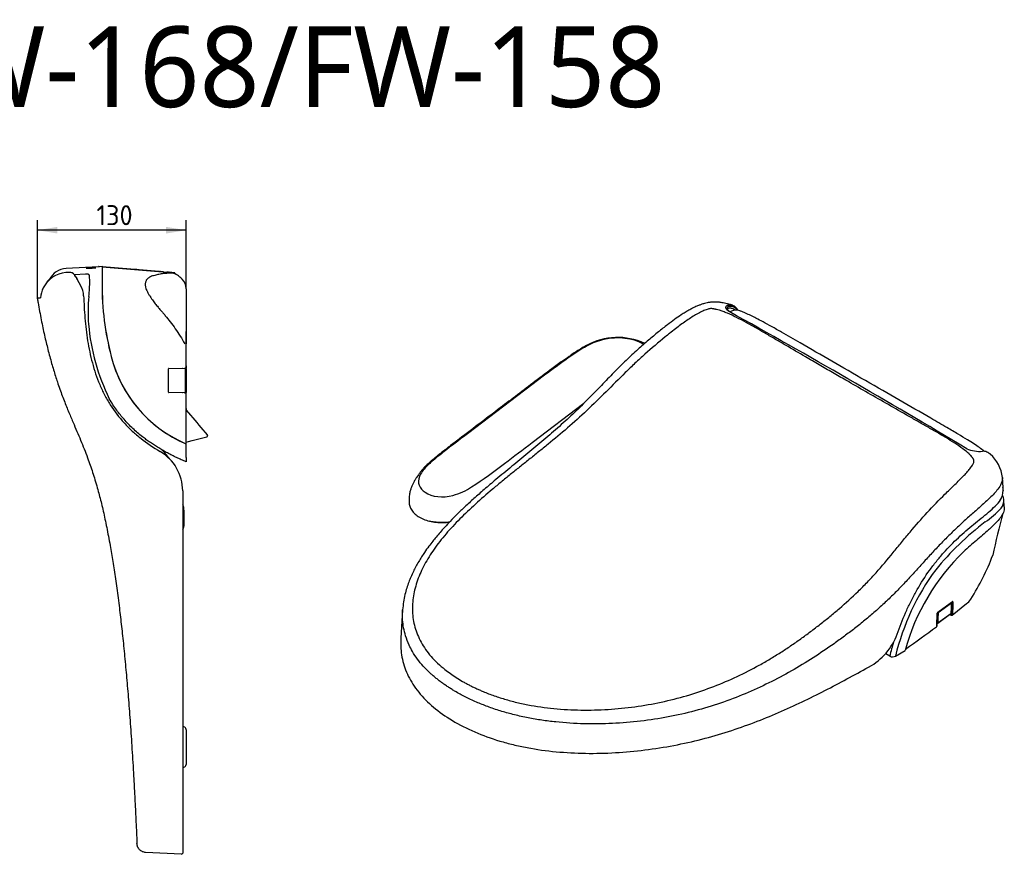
# Model space of a CAD drawing. Header units: millimetres. Extents: x 22 to 795, y 121 to 486.
# Tile 2 of 2: x 364 to 795, y 121 to 486. Entities that reach past the tile are written whole.
import ezdxf
from ezdxf.enums import TextEntityAlignment as Align

# ---------------------------------------------------------------- set-up
doc = ezdxf.new("R2010")
doc.units = ezdxf.units.MM
for name, color, linetype in [('A0138-0001-HK-FW', 7, 'Continuous'), ('A0138-0004-HK-FW', 7, 'Continuous'), ('A0138-0006-HK-FW', 7, 'Continuous'), ('A0138-0043-HK-FW', 7, 'Continuous'), ('A0138-0044-HK-FW', 7, 'Continuous'), ('A0138-0044HK-FW_', 7, 'Continuous'), ('A0138-0047-HK-FW', 7, 'Continuous'), ('A0138-0049-HK-FW', 7, 'Continuous'), ('G0138-0002-HK-FW', 7, 'Continuous'), ('預設設定', 7, 'Continuous')]:
    doc.layers.add(name, color=color, linetype=linetype)
doc.styles.add('SEACAD_Solid_Edge_ISO', font='seiso.ttf')
doc.dimstyles.new('ISO_(mm)', dxfattribs={"dimtxt": 17.5, "dimasz": 17.5, "dimexe": 8.75, "dimexo": 0, "dimgap": 4.375, "dimtad": 1, "dimdec": 0, "dimtxsty": 'SEACAD_Solid_Edge_ISO', "dimblk1": '_SE_FILLED', "dimblk2": '_SE_FILLED', "dimsah": 1, "dimcen": 8.75, "dimadec": 0, "dimazin": 0, "dimtfac": 0.5, "dimtmove": 0, "dimatfit": 3, "dimfxl": 1, "dimarcsym": 0})

# ---------------------------------------------------------------- blocks, each defined once
blk = doc.blocks.new('DMBLK4')
at = {"layer": '預設設定', "linetype": 'Continuous'}
for points in [[(379.53, 61.93), (362.03, 59.02), (379.53, 56.1)], [(474.52, 61.93), (474.52, 56.1), (492.02, 59.02)]]:
    blk.add_hatch(color=7, dxfattribs=at).paths.add_polyline_path(points)
at = {"layer": '預設設定', "color": 7, "linetype": 'Continuous'}
for p, q in [((362.03, -1.06), (362.03, 67.77)), ((492.02, 7.83), (492.02, 67.77)), ((492.02, 59.02), (362.03, 59.02))]:
    blk.add_line(p, q, dxfattribs=at)
at = {"layer": '預設設定', "color": 7, "linetype": 'Continuous', "style": 'SEACAD_Solid_Edge_ISO'}
blk.add_text('130', height=17.5, dxfattribs=at).set_placement((413.7, 80.89), align=Align.TOP_LEFT)
blk = doc.blocks.new('_SE_FILLED')
at = {"color": 0}
blk.add_line((0, 0), (-1, 0), dxfattribs=at)
blk.add_solid([(0, 0), (-1, -0.1665), (-1, 0.1665), (0, 0)], dxfattribs=at)
blk = doc.blocks.new('塊3')
at = {"layer": 'A0138-0001-HK-FW', "color": 7, "linetype": 'Continuous'}
for p, q in [((482.217, 21.518), (482.217, 21.52)), ((492.017, 7.831), (492.017, -40.46)), ((492.017, 3.189), (492.017, 2.403)), ((492.017, -59.445), (492.017, -61.204))]:
    blk.add_line(p, q, dxfattribs=at)
at = {"layer": 'A0138-0004-HK-FW', "color": 7, "linetype": 'Continuous'}
for p, q in [((472.226, 22.642), (418.536, 26.988)), ((418.536, 26.988), (482.02, 21.849)), ((451.043, 24.357), (475.235, 22.398)), ((469.662, 22.849), (469.405, 22.87)), ((475.737, 22.358), (475.235, 22.398)), ((476.764, 22.275), (475.737, 22.358)), ((482.02, 21.849), (477.277, 22.233)), ((479.31, 22.067), (479.304, 22.069)), ((480.909, 21.535), (481.054, 21.536)), ((481.054, 21.536), (481.483, 21.537)), ((481.483, 21.537), (482.02, 21.539)), ((482.02, 21.538), (482.02, 21.822)), ((482.02, 21.539), (482.02, 21.391)), ((482.02, 21.391), (482.02, 21.019)), ((492.017, -61.176), (492.017, -40.488)), ((476.521, -82.639), (476.521, -62.233)), ((476.816, -61.934), (491.035, -61.685)), ((491.525, -61.677), (491.035, -61.685)), ((491.542, -82.896), (491.542, -61.976)), ((492.017, -61.976), (491.542, -61.976)), ((492.017, -61.976), (492.017, -61.175)), ((492.017, -61.976), (492.017, -82.896)), ((490.555, -83.178), (476.816, -82.939)), ((488.724, -83.138), (488.497, -83.142)), ((490.555, -83.178), (491.525, -83.195)), ((491.542, -82.896), (492.017, -82.896)), ((492.017, -83.697), (492.017, -82.896)), ((492.017, -127.733), (492.017, -83.697)), ((496.28, -102.81), (492.485, -98.287)), ((487.945, -125.923), (487.94, -125.923)), ((492.008, -127.79), (492.017, -127.794)), ((492.017, -127.842), (492.017, -127.794)), ((492.1, -126.403), (494.119, -125.862)), ((494.119, -125.862), (497.375, -124.989)), ((497.375, -124.989), (510.135, -121.57)), ((1161.572, -277.584), (1174.207, -267.554)), ((1148.136, -286.924), (1148.601, -275.783)), ((1159.631, -276.827), (1160.843, -277.527)), ((1159.756, -276.737), (1160.742, -277.306))]:
    blk.add_line(p, q, dxfattribs=at)
for centre, radius, start, end in [((478.598, 10.577), 10.909, 46.963603, 69.079026), ((369.541, -105.43), 170.129, 45.60118, 46.781175), ((674.97, 12.042), 256.434, 179.999977, 194.30594), ((480.529, 7.921), 11.489, 359.548415, 45.569589), ((536.656, -23.229), 113.693, 194.305982, 246.060378), ((476.821, -62.233), 0.3, 91, 180), ((488.785, -50.567), 11.166, 268.527318, 269.741799), ((491.516, -61.175), 0.502, 270.999958, 359.917938), ((476.821, -82.639), 0.3, 180, 269), ((491.516, -83.697), 0.502, 0, 89), ((494.017, -97.002), 1.999, 180, 220), ((536.656, -23.229), 113.693, 246.060418, 246.875244), ((491.864, -127.844), 0.153, 0.729915, 20.673342), ((491.641, -124.8), 1.667, 283.190986, 285.96342), ((1869.144, -368.189), 687.14, 164.851834, 167.996765), ((1008.761, -155.024), 200.95, 327.305466, 339.534038), ((226.064, 1000.342), 1574.359, 305.886383, 306.460548), ((256.168, 962.441), 1525.896, 305.812407, 306.404845), ((2550.546, -318.951), 1390.075, 177.814215, 178.275583), ((2542.568, -318.056), 1381.32, 177.837051, 178.300165), ((1164.418, -254.999), 15.924, 307.218156, 327.117054), ((1149.938, -276.083), 1.447, 129.353839, 175.0454), ((1149.559, -275.893), 0.96, 131.71185, 173.555714), ((2605.235, -342.926), 1458.278, 177.367928, 177.805808), ((1161.423, -276.629), 0.588, 236.700992, 283.329248), ((1161.452, -276.509), 0.7, 278.737896, 305.176562), ((-657.136, 2160.228), 3041.396, 305.775785, 306.40154), ((1147.199, -286.982), 0.92, 306.753907, 4.037907)]:
    blk.add_arc(centre, radius, start, end, dxfattribs=at)
for centre, major_axis, ratio, start_param, end_param in [((491.516, -61.977), (-0.009, -0.3), 0.0873146, 1.5758138, 3.1456967), ((491.516, -82.895), (-0.009, 0.3), 0.0873146, 3.1374886, 4.7073715), ((485.941, -111.485), (257.675, -307.086), 0.033668, 1.5149527, 1.5707963), ((1161.837, -265.722), (-0.501, 0.019), 0.6207503, 0.8087781, 2.5018384), ((1161.372, -265.465), (-0.298, 0.403), 0.6433748, 3.1221487, 3.8012087), ((1148.628, -274.768), (-0.294, 0.406), 0.638003, 3.1309406, 3.826399), ((1148.104, -275.763), (-0.501, 0.023), 0.5872895, 2.4951872, 3.1427034), ((1147.631, -286.903), (-0.501, 0.019), 0.5824907, 2.5010776, 3.1361363)]:
    blk.add_ellipse(centre, major_axis=major_axis, ratio=ratio, start_param=start_param, end_param=end_param, dxfattribs=at)
for points, knots in [([(451.043, 24.356), (450.872, 24.37), (450.618, 24.391), (450.28, 24.418), (449.95, 24.445), (449.623, 24.472), (449.304, 24.497), (448.545, 24.559), (447.699, 24.627), (447.026, 24.682), (446.734, 24.705), (446.514, 24.723), (446.482, 24.726), (446.462, 24.727)], [0, 0, 0, 0, 0.0776617, 0.1159223, 0.153747, 0.2281355, 0.2648111, 0.3012005, 0.5834038, 0.6873266, 0.790865, 0.8681716, 1, 1, 1, 1]), ([(480.901, 21.535), (480.12, 21.53), (478.191, 21.493), (474.974, 21.329), (471.153, 20.943), (467.983, 20.363), (465.494, 19.752), (463.654, 19.245), (461.847, 18.705), (460.406, 18.137), (459.328, 17.512), (458.567, 16.932), (457.859, 16.209), (457.225, 15.319), (456.712, 14.255), (456.368, 13.014), (456.242, 11.589), (456.384, 9.98), (456.85, 8.183), (457.637, 6.227), (458.665, 4.182), (460.266, 1.42), (462.53, -1.945), (465.095, -5.34), (467.48, -8.24), (469.717, -10.844), (471.811, -13.283), (474.532, -16.541), (478.034, -20.97), (482.598, -27.119), (486.892, -33.52), (489.524, -37.937), (490.82, -40.275)], [0, 0, 0, 0, 0.0428809, 0.1066889, 0.1704968, 0.2343048, 0.2662087, 0.2981127, 0.3300167, 0.3619206, 0.3778726, 0.3938246, 0.4097766, 0.4257286, 0.4416806, 0.4576325, 0.4735845, 0.4895365, 0.5054885, 0.5214405, 0.5373925, 0.5533444, 0.5852484, 0.6171524, 0.6490563, 0.6809603, 0.7128643, 0.7447683, 0.8085762, 0.8723841, 0.9361921, 1, 1, 1, 1]), ([(476.764, 22.275), (476.826, 22.27), (476.948, 22.26), (477.127, 22.245), (477.301, 22.231), (477.469, 22.218), (477.632, 22.204), (477.897, 22.183), (478.241, 22.155), (478.617, 22.125), (478.92, 22.1), (479.068, 22.088), (479.128, 22.083), (479.128, 22.083)], [0, 0, 0, 0, 0.0565951, 0.112603, 0.1681741, 0.2234625, 0.2786246, 0.3338175, 0.5008197, 0.6670877, 0.8324811, 0.9985481, 1, 1, 1, 1]), ([(482.02, 21.019), (482.02, 20.997), (482.074, 20.958), (482.249, 20.868), (482.368, 20.815), (482.494, 20.767)], [0, 0, 0, 0, 0.5, 0.5, 1, 1, 1, 1]), ([(491.997, -40.521), (491.998, -39.422), (492, -37.575), (492.003, -34.945), (492.005, -32.805), (492.007, -31.002), (492.008, -30.026), (492.009, -29.453)], [0, 0, 0, 0, 0.2500159, 0.4994538, 0.6666452, 0.8336118, 1, 1, 1, 1]), ([(510.135, -121.57), (510.296, -121.527), (510.448, -121.442), (510.629, -121.27), (510.682, -121.204), (510.771, -121.062), (510.806, -120.986), (510.857, -120.826), (510.872, -120.744), (510.882, -120.577), (510.876, -120.493), (510.844, -120.329), (510.817, -120.249), (510.745, -120.098), (510.7, -120.028), (510.646, -119.963)], [0, 0, 0, 0, 0.25, 0.25, 0.375, 0.375, 0.5, 0.5, 0.625, 0.625, 0.75, 0.75, 0.875, 0.875, 1, 1, 1, 1]), ([(1161.669, -265.87), (1161.673, -265.867), (1161.686, -265.856), (1161.69, -265.855), (1161.69, -265.855)], [0, 0, 0, 0, 0.2372646, 1, 1, 1, 1]), ([(1162.232, -265.923), (1162.238, -265.758), (1162.191, -265.638), (1162.063, -265.567), (1162.01, -265.562), (1161.895, -265.587), (1161.832, -265.618), (1161.767, -265.666)], [0, 0, 0, 0, 0.5, 0.5, 0.75, 0.75, 1, 1, 1, 1]), ([(1160.742, -277.306), (1160.788, -277.334), (1160.834, -277.352), (1160.919, -277.361), (1160.958, -277.354), (1161.054, -277.299), (1161.093, -277.221), (1161.1, -277.121)], [0, 0, 0, 0, 0.25, 0.25, 0.5, 0.5, 1, 1, 1, 1]), ([(1160.742, -277.306), (1160.742, -277.41), (1160.78, -277.492), (1160.847, -277.529), (1160.85, -277.531), (1160.852, -277.532)], [0, 0, 0, 0, 0.9650241, 0.9650241, 1, 1, 1, 1]), ([(1160.854, -277.529), (1160.918, -277.565), (1161.048, -277.633), (1161.304, -277.662), (1161.536, -277.608), (1161.63, -277.527), (1161.666, -277.494)], [0, 0, 0, 0, 0.2370357, 0.5530517, 0.8476857, 1, 1, 1, 1]), ([(1148.027, -287.093), (1148.021, -287.251), (1147.988, -287.39), (1147.9, -287.562), (1147.864, -287.613), (1147.801, -287.68), (1147.776, -287.702), (1147.75, -287.721)], [0, 0, 0, 0, 0.5631966, 0.5631966, 0.8447949, 0.8447949, 1, 1, 1, 1])]:
    blk.add_open_spline(points, degree=3, knots=knots, dxfattribs=at)
for points in [[(479.288, 22.07), (479.298, 22.069), (479.301, 22.069), (479.304, 22.069)], [(1161.674, -277.505), (1161.785, -277.417), (1161.85, -277.267), (1161.856, -277.082)]]:
    blk.add_open_spline(points, degree=3, dxfattribs=at)
blk.add_rational_spline([(418.536, 12.249), (418.536, 12.231), (418.533, 12.212), (418.526, 12.193)], [1.00000000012, 0.966710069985, 0.939473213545, 0.918289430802], degree=3, dxfattribs=at)
at = {"layer": 'A0138-0006-HK-FW', "color": 7, "linetype": 'Continuous'}
for p, q in [((1160.895, -266.639), (1160.728, -266.542)), ((1160.853, -267.265), (1149.451, -275.542)), ((1160.722, -275.67), (1160.918, -271.875)), ((1160.83, -275.499), (1161.027, -271.699)), ((1160.918, -271.875), (1161.032, -267.364)), ((1161.027, -271.695), (1161.141, -267.179)), ((1149.016, -280.516), (1148.922, -284.237)), ((1149.003, -284.543), (1160.427, -276.249)), ((1149.254, -275.914), (1149.016, -280.516)), ((1149.101, -284.336), (1160.525, -276.042))]:
    blk.add_line(p, q, dxfattribs=at)
for centre, radius, start, end in [((1160.507, -267.15), 0.635, 357.382885, 58.161218), ((1159.768, -275.413), 1.066, 308.258285, 355.331181), ((1148.627, -284.048), 0.622, 241.559474, 307.292783)]:
    blk.add_arc(centre, radius, start, end, dxfattribs=at)
for centre, major_axis, ratio, start_param, end_param in [((1160.462, -267.067), (0.294, -0.405), 0.6390513, 0.6784432, 2.2925921), ((1149.06, -275.345), (0.294, -0.405), 0.6390513, 0.6784432, 2.2925921), ((1160.844, -267.504), (-0.136, -0.268), 0.4852504, 2.3478447, 3.9011877), ((1160.527, -271.678), (-0.5, 0.019), 0.6020084, 2.4922727, 3.1495925), ((1160.641, -267.166), (-0.5, 0.013), 0.6130531, 2.4842729, 3.2831553), ((1148.625, -280.319), (-0.5, 0.019), 0.6020084, 0.8088086, 2.4922727), ((1148.863, -275.717), (0.499, -0.026), 0.5907284, 3.9568785, 5.6418652), ((1149.442, -275.782), (0.136, 0.268), 0.4852504, 0.7595951, 2.3129381), ((1160.134, -275.845), (-0.294, 0.405), 0.6390513, 3.1415927, 3.8200358), ((1160.534, -275.802), (-0.136, -0.268), 0.4852504, 0.7595951, 2.3129381), ((1160.331, -275.473), (-0.499, 0.026), 0.5907284, 2.5002725, 3.1415927), ((1148.531, -284.04), (-0.5, 0.013), 0.6130531, 0.8008088, 2.4842729), ((1149.11, -284.096), (0.136, 0.268), 0.4852504, 2.3478447, 3.9011877), ((1148.71, -284.139), (-0.294, 0.405), 0.6390513, 3.1409511, 3.8200358)]:
    blk.add_ellipse(centre, major_axis=major_axis, ratio=ratio, start_param=start_param, end_param=end_param, dxfattribs=at)
blk.add_open_spline([(1160.676, -266.579), (1160.738, -266.572), (1160.795, -266.582), (1160.845, -266.609), (1160.847, -266.611), (1160.85, -266.612)], degree=3, knots=[0, 0, 0, 0, 0.949152, 0.949152, 1, 1, 1, 1], dxfattribs=at)
at = {"layer": 'A0138-0043-HK-FW', "color": 7, "linetype": 'Continuous'}
for p, q in [((404.037, 26.447), (387.1, 25.559)), ((415.517, 27.048), (404.037, 26.447)), ((415.517, 27.048), (415.517, 27.159)), ((416.2, 27.084), (415.517, 27.048)), ((415.707, 27.359), (416.193, 27.384)), ((416.193, 27.384), (418.517, 27.506)), ((418.517, 27.206), (416.2, 27.084)), ((418.517, 27.506), (418.517, 27.306)), ((418.517, 27.206), (418.517, 27.306)), ((418.517, 27.206), (418.517, 12.058)), ((404.049, 20.63), (394.337, 20.107)), ((404.17, 20.626), (404.049, 20.63)), ((492.017, -139.816), (492.017, -127.933)), ((492.017, -139.816), (492.017, -143.51)), ((1207.118, -182.976), (1206.727, -176.891)), ((1112.018, -313.378), (1120.562, -308.511)), ((1106.974, -313.482), (1103.465, -311.435))]:
    blk.add_line(p, q, dxfattribs=at)
for centre, radius, start, end in [((415.717, 27.159), 0.2, 93, 180), ((387.989, 8.582), 17, 93, 154.441969), ((290.085, 11.731), 117.74, 1.502446, 3.709476), ((297.242, 13.793), 110.548, 353.403942, 0.531122), ((675.017, 12.058), 256.5, 180, 194.306066), ((526.279, -12.509), 119.994, 173.490412, 185.145939), ((971.728, -18.941), 7.769, 113.314612, 121.766377), ((972.791, -20.736), 9.842, 70.541438, 114.879224), ((589.249, -7.483), 183.162, 184.945072, 206.198928), ((536.667, -23.223), 113.722, 194.306066, 246.882255), ((1196.574, -177.41), 10.191, 318.983056, 4.629447), ((1193.043, -177.768), 13.687, 6.650413, 24.160938), ((1141.413, -126.017), 85.578, 304.989964, 317.257625), ((1345.996, -400.953), 257.171, 127.206761, 140.636341), ((1300.312, -356.403), 186.021, 133.756078, 165.080698), ((1319.36, -363.921), 213.413, 143.788944, 166.300481), ((1321.745, -365.232), 220.918, 163.064643, 166.452715), ((1109.393, -308.463), 5.572, 244.262313, 298.102131)]:
    blk.add_arc(centre, radius, start, end, dxfattribs=at)
for points, knots in [([(404.558, 25.688), (404.592, 25.725), (404.892, 25.806), (405.936, 25.934), (407.443, 26.056), (409.171, 26.159), (410.859, 26.226), (412.257, 26.247), (413.13, 26.21), (413.372, 26.119), (412.919, 25.982), (411.876, 25.824), (410.37, 25.675), (408.643, 25.564), (406.955, 25.512), (405.557, 25.521), (404.78, 25.578), (404.586, 25.63), (404.56, 25.654)], [0, 0, 0, 0, 0.06394309, 0.12770837, 0.19129051, 0.2548113, 0.31838112, 0.38210112, 0.44593423, 0.51007183, 0.57416721, 0.63803643, 0.70168612, 0.76517303, 0.82868173, 0.89241091, 0.95637781, 1, 1, 1, 1]), ([(407.578, 19.348), (407.576, 19.379), (407.572, 19.439), (407.554, 19.525), (407.528, 19.607), (407.496, 19.685), (407.456, 19.759), (407.411, 19.828), (407.361, 19.892), (407.243, 20.024), (407.013, 20.204), (406.659, 20.37), (406.33, 20.477), (406.057, 20.543), (405.766, 20.595), (405.463, 20.632), (405.148, 20.654), (404.825, 20.66), (404.498, 20.653), (404.279, 20.635), (404.17, 20.626)], [0, 0, 0, 0, 0.037092, 0.0729491, 0.1075737, 0.1409683, 0.1731356, 0.2040788, 0.2338013, 0.2623071, 0.3909799, 0.5126882, 0.5761744, 0.6387063, 0.7003886, 0.7613302, 0.8216441, 0.8814469, 0.9408583, 1, 1, 1, 1]), ([(1085.757, -72.479), (1064.828, -60.374), (1042.569, -47.531), (1014.977, -31.599), (1004.26, -25.496), (996.766, -21.373), (990.718, -18.212), (985.625, -15.644), (981.158, -13.564), (977.866, -12.12), (976.252, -11.515), (976.056, -11.441)], [0, 0, 0, 0, 0.5325036, 0.6820763, 0.7631109, 0.8294065, 0.8841466, 0.9230054, 0.9606179, 0.9958994, 1, 1, 1, 1]), ([(1189.654, -134.263), (1189.608, -134.226), (1188.273, -133.178), (1185.221, -130.971), (1180.349, -127.707), (1174.204, -123.818), (1166.306, -119.028), (1155.568, -112.784), (1128.372, -97.013), (1106.704, -84.514), (1085.79, -72.455)], [0, 0, 0, 0, 0.0015169, 0.0434162, 0.090776, 0.1473382, 0.2249188, 0.3191565, 0.4554408, 1, 1, 1, 1]), ([(492.017, -143.51), (490.621, -142.911), (487.837, -141.716), (483.727, -139.816), (479.69, -137.842), (475.731, -135.785), (471.854, -133.643), (468.064, -131.415), (464.363, -129.097), (460.754, -126.689), (457.241, -124.186), (452.077, -120.254), (445.37, -114.503), (439.078, -107.996), (434.463, -102.481), (431.235, -98.235), (427.971, -93.504), (425.941, -90.093), (424.891, -88.327)], [0, 0, 0, 0, 0.0515312, 0.1026894, 0.1534705, 0.2038749, 0.253908, 0.3035804, 0.3529085, 0.4019143, 0.4506261, 0.4990782, 0.6219041, 0.749674, 0.8053216, 0.865544, 0.9303919, 1, 1, 1, 1]), ([(1207.123, -184.27), (1207.027, -185.896), (1206.549, -187.492), (1205.376, -189.875), (1204.909, -190.667), (1203.845, -192.252), (1203.257, -193.033), (1201.357, -195.352), (1199.916, -196.87), (1197.595, -199.143), (1196.795, -199.9), (1195.151, -201.416), (1194.307, -202.177), (1191.734, -204.462), (1189.964, -205.987), (1186.37, -209.07), (1184.545, -210.628), (1180.875, -213.792), (1179.029, -215.398), (1175.34, -218.673), (1173.498, -220.341), (1171.662, -222.042)], [0, 0, 0, 0, 0.125, 0.125, 0.1875, 0.1875, 0.25, 0.25, 0.375, 0.375, 0.4375, 0.4375, 0.5, 0.5, 0.625, 0.625, 0.75, 0.75, 0.875, 0.875, 1, 1, 1, 1]), ([(1207.118, -182.978), (1207.122, -183.036), (1207.126, -183.095), (1207.128, -183.153), (1207.147, -183.528), (1207.144, -183.9), (1207.123, -184.27)], [0, 0, 0, 0, 0.1352583, 0.1352583, 0.1352583, 1, 1, 1, 1])]:
    blk.add_open_spline(points, degree=3, knots=knots, dxfattribs=at)
blk.add_open_spline([(404.552, 25.68), (404.553, 25.682), (404.555, 25.685), (404.558, 25.688)], degree=3, dxfattribs=at)
at = {"layer": 'A0138-0044-HK-FW', "color": 7, "linetype": 'Continuous'}
for p, q in [((490.017, -185.697), (490.017, -184.084)), ((490.017, -185.697), (490.017, -189.492)), ((490.017, -189.492), (490.017, -194.392)), ((490.017, -194.392), (490.017, -198.187)), ((490.017, -199.801), (490.017, -198.187)), ((489.017, -428.221), (489.33, -428.215))]:
    blk.add_line(p, q, dxfattribs=at)
for centre, radius, start, end in [((432.061, -171.991), 54.962, 35.054992, 45.17896), ((485.017, -184.084), 5, 0, 36.706988), ((485.017, -199.801), 5, 323.155119, 360)]:
    blk.add_arc(centre, radius, start, end, dxfattribs=at)
at = {"layer": 'A0138-0044HK-FW_', "color": 7, "linetype": 'Continuous'}
for p, q in [((490.017, -185.697), (490.017, -184.084)), ((490.017, -185.697), (490.017, -189.492)), ((490.017, -189.492), (490.017, -194.392)), ((490.017, -194.392), (490.017, -198.187)), ((490.017, -198.187), (490.017, -199.801)), ((489.017, -428.221), (489.33, -428.215))]:
    blk.add_line(p, q, dxfattribs=at)
for centre, radius, start, end in [((432.118, -171.963), 54.904, 35.065075, 45.201657), ((485.017, -184.084), 5, 0, 36.706988), ((485.017, -199.801), 5, 323.155119, 360)]:
    blk.add_arc(centre, radius, start, end, dxfattribs=at)
at = {"layer": 'A0138-0047-HK-FW', "color": 7, "linetype": 'Continuous'}
for p, q in [((390.056, 22.096), (386.845, 21.926)), ((390.057, 22.072), (386.846, 21.901)), ((394.508, 19.898), (394.391, 20.082)), ((394.895, 19.279), (394.783, 19.474)), ((395.244, 18.675), (394.895, 19.279)), ((395.145, 18.847), (396.385, 16.698)), ((396.385, 16.698), (396.785, 16.006)), ((396.815, 15.953), (399.805, 10.776)), ((399.821, 10.747), (399.805, 10.776)), ((1206.021, -165.883), (1205.466, -157.243)), ((489.017, -168.942), (489.017, -485.731)), ((1206.051, -166.758), (1206.016, -165.808)), ((681.279, -273.037), (679.691, -297.761)), ((487.965, -486.73), (456.637, -485.088))]:
    blk.add_line(p, q, dxfattribs=at)
for centre, radius, start, end in [((388.094, -1.07), 23.006, 93.110279, 155.189082), ((388.32, -1.332), 23.321, 93.62918, 154.823234), ((345.069, 19.109), 41.871, 3.823857, 3.857034), ((390.342, 17.054), 5.047, 62.489417, 93.248836), ((348.22, 19.277), 41.931, 3.821622, 3.854612), ((390.372, 17.044), 5.037, 37.091297, 93.592017), ((390.586, 17.05), 4.846, 30.004736, 35.981713), ((395.469, 16.169), 1.058, 30.004566, 33.465182), ((226.826, -82.188), 196.286, 29.999492, 30.267292), ((382.484, 0.776), 20, 2.056989, 29.905405), ((364.214, 86.621), 86.625, 269.24714, 270.364963), ((392.822, -3.424), 28.285, 154.881529, 173.053141), ((383.259, 0.911), 17.791, 154.425367, 158.721718), ((-2243.694, -5800.833), 6619.306, 59.95527, 60.9883379), ((-2364.606, -6029.202), 6877.535, 59.0319649, 60.0358541), ((449.017, -168.942), 40, 0, 59.671423), ((1185.21, -107.926), 26.459, 245.640775, 276.248773), ((1174.679, -160.333), 30.944, 5.911513, 49.269153), ((1189.597, -168.41), 16.472, 329.670058, 359.215452), ((1175.917, -168.041), 30.156, 358.871173, 4.158105), ((1183.255, -167.821), 22.82, 357.26183, 357.745942), ((1183.255, -167.821), 22.82, 358.334201, 2.668119), ((1193.788, -170.849), 11.653, 327.844914, 338.128911), ((1061.636, -274.49), 55.567, 301.830839, 341.66314), ((488.017, -485.731), 1, 267, 360)]:
    blk.add_arc(centre, radius, start, end, dxfattribs=at)
for centre, major_axis, ratio, start_param, end_param in [((368.113, 8.173), (0.907, -0.421), 0.0474902, 3.1411366, 3.2810472), ((1113.68, -291.604), (-0.943, 0.333), 0.1826429, 2.4710602, 3.0730577)]:
    blk.add_ellipse(centre, major_axis=major_axis, ratio=ratio, start_param=start_param, end_param=end_param, dxfattribs=at)
for points, knots in [([(362.026, -1.061), (362.017, -0.921), (362.038, -0.778), (362.136, -0.514), (362.213, -0.393), (362.411, -0.193), (362.531, -0.114), (362.794, -0.012), (362.936, 0.011), (363.076, 0.003)], [0, 0, 0, 0, 0.25, 0.25, 0.5, 0.5, 0.75, 0.75, 1, 1, 1, 1]), ([(402.471, 1.494), (402.582, -1.596), (402.724, -4.783), (403.094, -11.261), (403.322, -14.555), (404.165, -24.489), (404.931, -31.088), (407.026, -44.158), (408.357, -50.63), (411.784, -63.393), (413.881, -69.686), (417.785, -78.946), (419.218, -82.01), (422.306, -87.948), (423.966, -90.838), (429.302, -99.261), (433.337, -104.546), (440.116, -111.972), (442.503, -114.37), (447.43, -118.923), (449.977, -121.089), (457.85, -127.287), (463.406, -131.017), (469.216, -134.416)], [0, 0, 0, 0, 0.0625, 0.0625, 0.125, 0.125, 0.25, 0.25, 0.375, 0.375, 0.5, 0.5, 0.5625, 0.5625, 0.625, 0.625, 0.75, 0.75, 0.8125, 0.8125, 0.875, 0.875, 1, 1, 1, 1]), ([(362.026, -1.061), (362.234, -2.307), (362.811, -5.746), (363.951, -12), (365.34, -19.218), (366.768, -26.165), (368.212, -32.776), (369.677, -39.086), (371.203, -45.29), (372.793, -51.385), (374.45, -57.367), (376.116, -63.05), (377.789, -68.454), (379.609, -74.035), (381.583, -79.766), (383.716, -85.624), (385.836, -91.164), (387.936, -96.426), (390.009, -101.448), (392.048, -106.269), (394.523, -112.039), (397.413, -118.754), (400.63, -126.468), (403.685, -134.127), (406.381, -141.294), (408.762, -148.041), (410.875, -154.417), (412.922, -161.036), (414.787, -167.532), (416.496, -173.914), (418.069, -180.184), (419.616, -186.771), (421.141, -193.709), (422.649, -201.032), (424.143, -208.774), (425.514, -216.338), (426.777, -223.688), (427.94, -230.783), (429.103, -238.215), (430.262, -246.001), (431.417, -254.16), (432.565, -262.712), (433.637, -271.137), (434.638, -279.408), (435.57, -287.493), (436.495, -295.896), (437.409, -304.628), (438.313, -313.7), (439.187, -322.934), (440.032, -332.325), (440.849, -341.871), (441.654, -351.756), (442.444, -361.989), (443.22, -372.58), (443.98, -383.538), (444.725, -394.87), (445.452, -406.587), (446.161, -418.7), (446.846, -431.129), (447.511, -443.915), (448.145, -456.924), (448.675, -468.425), (448.948, -474.829), (449.057, -477.415)], [0, 0, 0, 0, 0.0070662, 0.0229345, 0.0381104, 0.0526234, 0.066503, 0.0797786, 0.0924793, 0.1058209, 0.1185406, 0.1306765, 0.1422662, 0.1533471, 0.1668008, 0.1795618, 0.1917037, 0.203299, 0.2144182, 0.225131, 0.2355058, 0.253052, 0.2701062, 0.2869325, 0.3037866, 0.3172174, 0.3309524, 0.34512, 0.3598495, 0.3725391, 0.3857746, 0.3996295, 0.4141772, 0.429491, 0.4456442, 0.4627096, 0.4768055, 0.4915448, 0.5069646, 0.5231031, 0.5399986, 0.5576895, 0.5762144, 0.5922807, 0.6089725, 0.626312, 0.6443212, 0.6630225, 0.6824382, 0.7014186, 0.7210725, 0.7414184, 0.7624752, 0.7842615, 0.8067959, 0.8300971, 0.8541838, 0.8790747, 0.9047884, 0.930862, 0.957765, 0.9855152, 1, 1, 1, 1]), ([(969.477, -6.597), (969.347, -6.555), (969.097, -6.475), (968.499, -6.287), (967.574, -6.006), (965.971, -5.549), (963.852, -5.014), (961.58, -4.545), (959.844, -4.251), (958.671, -4.081), (957.772, -3.967), (956.654, -3.859), (955.05, -3.775), (952.911, -3.785), (950.311, -3.987), (947.667, -4.412), (944.911, -5.073), (942.336, -5.881), (939.564, -6.935), (937.055, -8.044), (934.817, -9.147), (933.041, -10.08), (931.454, -10.957), (929.84, -11.887), (928.185, -12.881), (926.486, -13.94), (923.373, -15.95), (918.761, -19.142), (912.12, -24.099), (904.543, -30.12), (895.912, -37.295), (886.461, -45.567), (876.35, -54.978), (865.709, -65.549), (854.784, -76.911), (843.387, -88.682), (831.18, -100.75), (818.207, -112.717), (804.587, -124.519), (790.66, -136.068), (776.565, -147.577), (763.804, -158.122), (752.783, -167.485), (743.773, -175.408), (735.844, -182.679), (728.94, -189.317), (723.081, -195.246), (718.164, -200.488), (714.086, -205.06), (710.607, -209.161), (707.327, -213.22), (703.915, -217.682), (700.683, -222.227), (697.756, -226.671), (695.239, -230.786), (692.828, -235.074), (690.529, -239.583), (688.459, -244.135), (686.535, -248.952), (684.786, -254.069), (683.209, -259.798), (681.898, -266.317), (681.506, -270.464), (681.278, -273.036)], [0, 0, 0, 0, 0.0008357, 0.0019029, 0.0040731, 0.007317, 0.0128791, 0.0183269, 0.0222032, 0.0240625, 0.0258475, 0.0279751, 0.0312394, 0.0360722, 0.0414218, 0.0474635, 0.0526907, 0.0591231, 0.0644556, 0.0715441, 0.0766957, 0.0805048, 0.0843636, 0.0883941, 0.0926016, 0.096994, 0.101585, 0.1171547, 0.1344435, 0.1572715, 0.1822296, 0.2094403, 0.2406037, 0.2729415, 0.3067892, 0.3422532, 0.3789927, 0.419294, 0.4604646, 0.5026062, 0.5458619, 0.5901013, 0.6229876, 0.6532399, 0.6808979, 0.7060098, 0.7286127, 0.7477279, 0.7646294, 0.7793216, 0.7927909, 0.8087429, 0.8275692, 0.8416169, 0.8562322, 0.8713883, 0.8870937, 0.9039427, 0.9192413, 0.936463, 0.9556438, 0.9768401, 1, 1, 1, 1]), ([(966.588, -12.111), (966.129, -11.86), (965.72, -11.579), (965.021, -10.984), (964.728, -10.669), (964.373, -10.177), (964.27, -10.011), (964.096, -9.683), (964.024, -9.519), (963.855, -9.033), (963.801, -8.716), (963.815, -8.109), (963.884, -7.825), (964.129, -7.324), (964.305, -7.105), (964.645, -6.828), (964.772, -6.744), (965.048, -6.596), (965.197, -6.532), (965.672, -6.369), (966.028, -6.3), (966.421, -6.27)], [0, 0, 0, 0, 0.125, 0.125, 0.25, 0.25, 0.3125, 0.3125, 0.375, 0.375, 0.5, 0.5, 0.625, 0.625, 0.75, 0.75, 0.8125, 0.8125, 0.875, 0.875, 1, 1, 1, 1]), ([(966.972, -7.616), (966.631, -7.622), (966.323, -7.663), (965.914, -7.78), (965.786, -7.828), (965.55, -7.944), (965.442, -8.012), (965.155, -8.237), (965.009, -8.42), (964.83, -8.815), (964.784, -9.021), (964.778, -9.24)], [0, 0, 0, 0, 0.2594544, 0.2594544, 0.3891816, 0.3891816, 0.5189088, 0.5189088, 0.7783632, 0.7783632, 1, 1, 1, 1]), ([(966.421, -6.27), (967.053, -6.221), (967.666, -6.238), (968.673, -6.378), (969.084, -6.471), (969.479, -6.597)], [0, 0, 0, 0, 0.5778588, 0.5778588, 1, 1, 1, 1]), ([(973.675, -10.896), (973.628, -10.823), (973.58, -10.751), (973.363, -10.438), (973.184, -10.206), (972.619, -9.555), (972.206, -9.178), (971.533, -8.698), (971.3, -8.553), (970.822, -8.294), (970.576, -8.18), (969.818, -7.882), (969.285, -7.744), (968.446, -7.627), (968.159, -7.604), (967.572, -7.587), (967.273, -7.594), (966.972, -7.616)], [0, 0, 0, 0, 0.0312752, 0.0312752, 0.1389113, 0.1389113, 0.3541835, 0.3541835, 0.4618196, 0.4618196, 0.5694556, 0.5694556, 0.7847278, 0.7847278, 0.8923639, 0.8923639, 1, 1, 1, 1]), ([(974.329, -10.972), (974.109, -10.54), (973.562, -9.625), (972.531, -8.406), (971.242, -7.413), (970.198, -6.826), (969.635, -6.685), (969.563, -6.667)], [0, 0, 0, 0, 0.2054804, 0.4616227, 0.7165139, 0.9691098, 1, 1, 1, 1]), ([(1068.676, -72.183), (1064.819, -69.954), (1057.03, -65.453), (1045.279, -58.637), (1031.534, -50.646), (1018.811, -43.227), (1008.627, -37.276), (1002.827, -33.883), (997.089, -30.528), (990.012, -26.421), (981.613, -21.696), (973.402, -17.365), (966.672, -14.192), (961.591, -12.169), (958.423, -11.077), (956.15, -10.446), (954.722, -10.118), (953.981, -9.961), (953.407, -9.837), (952.902, -9.733), (952.311, -9.632), (951.492, -9.566), (950.361, -9.572), (948.934, -9.774), (947.284, -10.218), (944.808, -11.103), (941.423, -12.671), (937.282, -14.969), (932.952, -17.674), (928.597, -20.635), (924.182, -23.823), (919.506, -27.356), (915.027, -30.866), (906.072, -38.063), (895.931, -46.675), (884.374, -57.29), (873.008, -68.24), (859.089, -82.366), (842.285, -98.829), (825.347, -114.071), (811.253, -125.836), (800.035, -134.895), (791.685, -141.562), (783.433, -148.149), (775.307, -154.685), (767.341, -161.186), (757.012, -169.797), (744.696, -180.513), (731.085, -193.433), (718.895, -206.516), (708.435, -219.819), (700.036, -233.331), (693.928, -247.007), (690.282, -260.784), (689.364, -274.556), (691.454, -288.169), (695.941, -299.176), (701.237, -307.623), (706.035, -313.72), (711.68, -319.589), (717.43, -324.569), (722.986, -328.739), (728.086, -332.199), (731.756, -334.381), (733.6, -335.477)], [0, 0, 0, 0, 0.0221975, 0.0448265, 0.0678872, 0.1018324, 0.1188058, 0.1272866, 0.1357134, 0.1523406, 0.1685543, 0.1841039, 0.1984796, 0.2048337, 0.2101, 0.214084, 0.2155449, 0.2166364, 0.2174421, 0.2181507, 0.2189181, 0.2200593, 0.221622, 0.2235881, 0.225881, 0.2285751, 0.2344305, 0.2415596, 0.2489014, 0.2566347, 0.2646445, 0.2728613, 0.2824312, 0.2896341, 0.3231118, 0.3399052, 0.3564794, 0.3897757, 0.422953, 0.4557822, 0.4884886, 0.5048237, 0.5211257, 0.537406, 0.5536682, 0.5699232, 0.5861403, 0.6183313, 0.6502889, 0.6821671, 0.714193, 0.7461076, 0.7778675, 0.809787, 0.841647, 0.8732806, 0.9050646, 0.9207574, 0.9364578, 0.9521827, 0.9680105, 0.9785869, 0.9892402, 1, 1, 1, 1]), ([(967.133, -12.032), (967.09, -12.012), (966.664, -11.82), (965.999, -11.308), (965.278, -10.584), (964.883, -9.886), (964.759, -9.41), (964.785, -9.27), (964.791, -9.243)], [0, 0, 0, 0, 0.02188, 0.2533036, 0.485698, 0.7172959, 0.9537143, 1, 1, 1, 1]), ([(964.901, -9.828), (964.943, -9.753), (964.991, -9.682), (965.118, -9.527), (965.202, -9.447), (965.488, -9.231), (965.72, -9.121), (966.13, -9.009), (966.277, -8.981), (966.585, -8.944), (966.747, -8.934), (966.916, -8.934)], [0, 0, 0, 0, 0.1290117, 0.1290117, 0.3032093, 0.3032093, 0.6516047, 0.6516047, 0.8258023, 0.8258023, 1, 1, 1, 1]), ([(966.916, -8.934), (967.46, -8.915), (967.991, -8.952), (968.997, -9.133), (969.475, -9.278), (970.155, -9.575), (970.375, -9.687), (970.803, -9.939), (971.012, -10.079), (971.484, -10.439), (971.74, -10.669), (971.981, -10.922)], [0, 0, 0, 0, 0.2717331, 0.2717331, 0.5434662, 0.5434662, 0.6793328, 0.6793328, 0.8151994, 0.8151994, 1, 1, 1, 1]), ([(733.6, -335.477), (734.547, -336.016), (736.435, -337.09), (739.35, -338.643), (742.314, -340.148), (745.334, -341.6), (748.408, -343.001), (753.646, -345.26), (761.262, -348.19), (771.581, -351.491), (782.342, -354.297), (797.166, -357.353), (816.446, -359.892), (840.077, -360.933), (863.817, -360.098), (887.288, -357.519), (910.21, -353.295), (932.334, -347.463), (953.534, -340.128), (973.821, -331.411), (989.951, -323.117), (1002.394, -315.952), (1011.509, -310.33), (1020.436, -304.468), (1029.197, -298.372), (1037.815, -292.049), (1046.315, -285.507), (1054.721, -278.741), (1065.843, -269.385), (1076.847, -259.44), (1087.443, -248.814), (1097.756, -237.677), (1107.563, -225.952), (1117.315, -213.93), (1127.141, -202.009), (1139.75, -187.654), (1151.387, -175.648), (1159.207, -167.975), (1163.054, -164.235), (1166.779, -160.601), (1170.312, -157.083), (1173.557, -153.701), (1176.43, -150.447), (1178.723, -147.458), (1180.081, -145.123), (1180.613, -143.508), (1180.681, -142.517), (1180.505, -141.754), (1180.265, -141.194), (1180.013, -140.806), (1179.774, -140.477), (1179.506, -140.128), (1178.964, -139.409), (1177.959, -138.191), (1175.332, -135.567), (1170.625, -131.801), (1163.721, -127.095), (1155.873, -122.231), (1147.511, -117.318), (1140.326, -113.207), (1134.488, -109.884), (1128.603, -106.532), (1118.305, -100.662), (1103.555, -92.234), (1086.023, -82.184), (1074.403, -75.485), (1068.676, -72.183)], [0, 0, 0, 0, 0.005402, 0.0107736, 0.0161182, 0.0214396, 0.0267416, 0.0320277, 0.0480019, 0.0638765, 0.0799141, 0.0959347, 0.1278143, 0.1600141, 0.1920374, 0.2241755, 0.2565026, 0.288558, 0.3206672, 0.3530919, 0.3855615, 0.4017708, 0.4179874, 0.4342266, 0.4505008, 0.466821, 0.4831943, 0.4996262, 0.5161302, 0.5492868, 0.5662621, 0.5824426, 0.6155737, 0.6319802, 0.6487622, 0.681993, 0.7152634, 0.7235843, 0.7317959, 0.739836, 0.747647, 0.7551228, 0.7621304, 0.7687614, 0.7740482, 0.7763507, 0.7783188, 0.7798714, 0.7810099, 0.7818934, 0.7825103, 0.7832988, 0.7843519, 0.7875623, 0.7920468, 0.8043438, 0.8188069, 0.8342377, 0.8502448, 0.8666276, 0.8749246, 0.8832627, 0.8999405, 0.933295, 0.9671206, 1, 1, 1, 1]), ([(1194.869, -136.872), (1194.725, -136.726), (1194.576, -136.585), (1194.182, -136.239), (1193.93, -136.04), (1193.15, -135.493), (1192.595, -135.191), (1191.419, -134.706), (1190.798, -134.523), (1189.816, -134.342), (1189.479, -134.296), (1188.794, -134.238), (1188.445, -134.225), (1188.09, -134.227)], [0, 0, 0, 0, 0.0839724, 0.0839724, 0.2148334, 0.2148334, 0.4765556, 0.4765556, 0.7382778, 0.7382778, 0.8691389, 0.8691389, 1, 1, 1, 1]), ([(1205.459, -157.145), (1205.471, -157.304), (1205.536, -158.589), (1205.225, -160.85), (1203.689, -164.471), (1201.036, -168.251), (1197.418, -172.256), (1193.687, -175.927), (1188.671, -180.537), (1182.099, -186.301), (1175.48, -192.159), (1170.207, -196.997), (1165.096, -201.781), (1158.761, -207.904), (1151.224, -215.526), (1143.712, -223.473), (1137.437, -230.359), (1132.325, -236.027), (1128.383, -240.381), (1124.362, -244.772), (1118.874, -250.668), (1111.844, -257.967), (1103.173, -266.407), (1094.312, -274.44), (1085.357, -282.027), (1076.368, -289.203), (1067.373, -296.037), (1055.355, -304.743), (1034.017, -319.159), (1001.922, -337.592), (966.836, -352.441), (936.848, -361.555), (913.476, -366.87), (889.352, -370.576), (864.72, -372.622), (839.843, -372.921), (819.18, -371.607), (802.942, -369.55), (790.826, -367.471), (779.155, -364.891), (767.736, -361.762), (757.067, -358.229), (748.46, -354.838), (741.946, -351.947), (737.129, -349.63), (732.531, -347.256), (729.621, -345.61), (728.177, -344.793)], [0, 0, 0, 0, 0.0013237, 0.0107065, 0.0186909, 0.0314981, 0.0425644, 0.0529875, 0.0631986, 0.0825571, 0.1026935, 0.1122951, 0.1218632, 0.1409208, 0.1599444, 0.1790892, 0.1986035, 0.2086119, 0.2188239, 0.2291654, 0.2396293, 0.2608672, 0.2823164, 0.3037531, 0.3250214, 0.3460101, 0.3667699, 0.387379, 0.4283636, 0.5100879, 0.5921659, 0.6329251, 0.6736465, 0.7146591, 0.755411, 0.7960562, 0.8370069, 0.8573569, 0.8776703, 0.8989853, 0.9185941, 0.9395878, 0.9592377, 0.9696672, 0.9799359, 0.9900464, 1, 1, 1, 1]), ([(1206.067, -168.635), (1206.068, -168.652), (1206.071, -168.686), (1206.065, -168.728), (1206.058, -168.754), (1206.055, -168.763)], [0, 0, 0, 0, 0.387172, 0.7777529, 1, 1, 1, 1]), ([(1114.381, -291.972), (1116.607, -285.671), (1119.076, -279.447), (1123.218, -270.247), (1124.671, -267.203), (1127.737, -261.164), (1129.357, -258.158), (1134.389, -249.363), (1137.989, -243.764), (1143.746, -235.756), (1145.724, -233.152), (1149.795, -228.067), (1151.897, -225.577), (1158.256, -218.408), (1162.583, -213.999), (1171.366, -205.737), (1175.838, -201.895), (1184.776, -194.57), (1189.243, -191.089), (1195.458, -185.808), (1197.43, -184.049), (1200.987, -180.47), (1202.577, -178.648), (1203.814, -176.728)], [0, 0, 0, 0, 0.125, 0.125, 0.1875, 0.1875, 0.25, 0.25, 0.375, 0.375, 0.4375, 0.4375, 0.5, 0.5, 0.625, 0.625, 0.75, 0.75, 0.875, 0.875, 0.9375, 0.9375, 1, 1, 1, 1]), ([(728.177, -344.793), (727.196, -344.219), (725.221, -343.062), (722.338, -341.264), (719.494, -339.403), (716.704, -337.476), (713.972, -335.481), (711.305, -333.418), (708.71, -331.286), (706.193, -329.086), (703.76, -326.815), (701.417, -324.474), (698.153, -320.969), (694.037, -315.941), (690.034, -309.866), (686.456, -303.005), (682.962, -293.881), (681.084, -283.478), (681.091, -275.85), (681.288, -272.888)], [0, 0, 0, 0, 0.0302853, 0.0609844, 0.0920956, 0.123619, 0.1555565, 0.1879119, 0.2206909, 0.2539009, 0.2875509, 0.3216517, 0.3562154, 0.4382913, 0.5324775, 0.6029593, 0.7108021, 0.8877747, 1, 1, 1, 1]), ([(679.69, -297.763), (679.577, -299.529), (679.531, -301.297), (679.588, -305.561), (679.76, -308.06), (680.403, -313.066), (680.876, -315.582), (682.763, -323.068), (684.633, -327.957), (688.413, -335.128), (689.836, -337.491), (693.024, -342.159), (694.795, -344.473), (704.474, -355.804), (714.619, -363.885), (727.016, -371.043)], [0, 0, 0, 0, 0.0662293, 0.0662293, 0.1596064, 0.1596064, 0.2529834, 0.2529834, 0.4397376, 0.4397376, 0.5331147, 0.5331147, 0.6264917, 0.6264917, 1, 1, 1, 1]), ([(727.016, -371.043), (733.218, -374.623), (739.921, -377.923), (753.969, -383.758), (761.344, -386.315), (772.927, -389.615), (776.875, -390.626), (784.944, -392.469), (789.086, -393.304), (801.625, -395.513), (810.074, -396.585), (827.128, -398.026), (835.734, -398.396), (853.089, -398.49), (861.857, -398.21), (879.173, -397.065), (887.786, -396.198), (904.799, -393.932), (913.17, -392.538), (929.654, -389.255), (937.773, -387.361), (953.612, -383.167), (961.354, -380.862), (976.532, -375.891), (983.956, -373.229), (998.441, -367.639), (1005.518, -364.707), (1026.343, -355.578), (1039.678, -349.05), (1059.158, -338.953), (1065.568, -335.535), (1078.307, -328.65), (1084.641, -325.185), (1090.943, -321.7)], [0, 0, 0, 0, 0.0625, 0.0625, 0.125, 0.125, 0.15625, 0.15625, 0.1875, 0.1875, 0.25, 0.25, 0.3125, 0.3125, 0.375, 0.375, 0.4375, 0.4375, 0.5, 0.5, 0.5625, 0.5625, 0.625, 0.625, 0.6875, 0.6875, 0.75, 0.75, 0.875, 0.875, 0.9375, 0.9375, 1, 1, 1, 1]), ([(456.637, -485.088), (456.189, -485.065), (455.727, -485.002), (454.799, -484.789), (454.332, -484.638), (453.418, -484.242), (452.971, -483.997), (452.126, -483.42), (451.727, -483.088), (451.001, -482.353), (450.674, -481.95), (450.108, -481.098), (449.869, -480.648), (449.484, -479.73), (449.339, -479.261), (449.137, -478.33), (449.08, -477.868), (449.062, -477.419)], [0, 0, 0, 0, 0.125, 0.125, 0.25, 0.25, 0.375, 0.375, 0.5, 0.5, 0.625, 0.625, 0.75, 0.75, 0.875, 0.875, 1, 1, 1, 1])]:
    blk.add_open_spline(points, degree=3, knots=knots, dxfattribs=at)
at = {"layer": 'A0138-0049-HK-FW', "color": 7, "linetype": 'Continuous'}
for p, q in [((891.934, -40.852), (891.201, -40.429)), ((788.092, -80.903), (739.156, -118.067)), ((794.491, -126.606), (839.656, -92.27)), ((698.486, -150.468), (697.819, -151.226))]:
    blk.add_line(p, q, dxfattribs=at)
blk.add_arc((869.076, -90.782), 56.037, 64.860996, 118.981567, dxfattribs=at)
for centre, major_axis, ratio, start_param, end_param in [((864.964, -60.375), (37.157, 5.535), 0.6605596, 0.6935098, 1.6834215), ((945.167, -127.122), (-172.681, -25.723), 0.6605596, -1.0360372, -0.9288599), ((865.505, -62.022), (-39.733, -5.919), 0.6605596, 4.8250142, 5.2270683), ((1592.019, -532.864), (-1111.848, -165.623), 0.6605596, -0.9160434, -0.8656818), ((2084.888, -907.973), (-1895.972, -282.427), 0.6605596, -0.8845164, -0.8701717), ((-2524.116, 1773.259), (4625.16, 688.974), 0.6605595, -0.8809805, -0.8735938), ((961.403, -271.425), (-337.067, -50.21), 0.6605596, -0.8752647, -0.8342827), ((795.289, -185.456), (-114.858, -17.109), 0.6605596, -0.8427171, -0.7265414), ((466.41, 26.492), (420.954, 62.706), 0.6605596, -0.9607462, -0.8670921), ((731.341, -160.237), (-36.667, -5.462), 0.6605596, 5.5388176, 5.9097083), ((718.158, -158.571), (22.927, 3.415), 0.6605596, 2.7850462, 3.7665125), ((718.511, -158.295), (-23.434, -3.491), 0.6605596, 0.6267667, 1.7575299), ((713.428, -146.515), (42.284, 6.299), 0.6605596, 4.8932724, 5.3369045)]:
    blk.add_ellipse(centre, major_axis=major_axis, ratio=ratio, start_param=start_param, end_param=end_param, dxfattribs=at)
for points, knots in [([(841.939, -41.755), (839.981, -42.892), (836.918, -44.676), (832.453, -47.543), (828.927, -49.898), (826.043, -51.881), (821.085, -55.354), (811.311, -62.461), (792.427, -76.753), (770.311, -93.561), (747.465, -110.895), (731.967, -122.647), (720.233, -131.551), (714.218, -136.21), (710.265, -139.396), (708.146, -141.146), (705.887, -143.071), (703.382, -145.307), (700.727, -147.831), (699.29, -149.519), (698.486, -150.468)], [0, 0, 0, 0, 0.0326278, 0.060789, 0.0839799, 0.1018424, 0.1179155, 0.1832642, 0.3014278, 0.5123162, 0.646312, 0.7793031, 0.8364155, 0.8917881, 0.9065991, 0.9220544, 0.9383521, 0.9572285, 0.9797269, 1, 1, 1, 1]), ([(697.141, -152.119), (696.559, -152.875), (695.385, -154.424), (693.695, -156.861), (692.334, -159.009), (691.39, -160.629), (690.696, -161.91), (690.126, -163.038), (689.546, -164.276), (688.829, -165.965), (687.977, -168.402), (687.198, -171.658), (686.809, -175.755), (686.954, -178.433), (687.067, -180.136)], [0, 0, 0, 0, 0.091615, 0.2026603, 0.2844281, 0.3413338, 0.3859233, 0.4270326, 0.4649658, 0.5200613, 0.6062554, 0.7170914, 0.8481689, 1, 1, 1, 1]), ([(687.055, -179.993), (687.066, -180.131), (687.079, -180.27), (687.237, -181.681), (687.612, -182.95), (688.763, -185.346), (689.539, -186.49), (691.482, -188.67), (692.636, -189.687), (695.228, -191.533), (696.685, -192.375), (699.864, -193.86), (701.558, -194.491), (705.152, -195.532), (707.074, -195.942), (710.979, -196.496), (712.975, -196.646), (717.055, -196.685), (719.128, -196.571), (721.517, -196.29), (721.884, -196.242), (722.25, -196.191)], [0, 0, 0, 0, 0.0131316, 0.0131316, 0.1337482, 0.1337482, 0.2543649, 0.2543649, 0.3749816, 0.3749816, 0.4955982, 0.4955982, 0.6162149, 0.6162149, 0.7368315, 0.7368315, 0.8574482, 0.8574482, 0.9780649, 0.9780649, 1, 1, 1, 1]), ([(722.239, -196.211), (721.943, -196.252), (721.647, -196.291), (719.307, -196.577), (717.274, -196.695), (713.228, -196.673), (711.192, -196.529), (707.673, -196.039), (706.166, -195.744), (704.707, -195.374)], [0, 0, 0, 0, 0.04953447, 0.04953447, 0.38963283, 0.38963283, 0.72973119, 0.72973119, 1, 1, 1, 1])]:
    blk.add_open_spline(points, degree=3, knots=knots, dxfattribs=at)
blk.add_open_spline([(697.833, -151.224), (697.656, -151.453), (697.485, -151.674), (697.318, -151.89)], degree=3, dxfattribs=at)
at = {"layer": 'G0138-0002-HK-FW', "color": 7, "linetype": 'Continuous'}
for p, q in [((489.952, -375.245), (489.017, -375.08)), ((492.017, -378.022), (492.017, -377.707)), ((492.017, -378.022), (492.017, -398.245)), ((492.017, -398.245), (492.017, -402.681)), ((492.017, -402.681), (492.017, -406.695)), ((492.017, -406.695), (492.017, -408.178))]:
    blk.add_line(p, q, dxfattribs=at)
for centre, start, end in [((489.517, -377.707), 0, 80), ((489.517, -408.178), 280, 0)]:
    blk.add_arc(centre, 2.5, start, end, dxfattribs=at)
at = {"layer": '預設設定', "color": 7, "linetype": 'Continuous'}
dim = blk.add_linear_dim(base=(362.026, 59.015), p1=(492.017, 7.831), p2=(362.026, -1.061), text='\\A1;<>', dimstyle='ISO_(mm)', dxfattribs=at)
dim.commit()
dim.dimension.update_dxf_attribs({"geometry": 'DMBLK4', "text_midpoint": (427.022, 59.015), "dimtype": 160})

msp = doc.modelspace()

# ---------------------------------------------------------------- block references
at = {"layer": '預設設定', "color": 7, "xscale": 0.5, "yscale": 0.5, "zscale": 0.5}
msp.add_blockref('塊3', (190.98, 364.26), dxfattribs=at)

# ---------------------------------------------------------------- texts
at = {"layer": '預設設定', "insert": (132.97, 482.88), "char_height": 35, "width": 593.5859, "attachment_point": 1}
msp.add_mtext('{\\f微軟正黑體|b0||i0||c0|p34;\\C7;\\H35.;\\W1.;FW-178/}{\\f微軟正黑體|b0||i0||c0|p34;\\C7;\\H35.27777778;\\W1.;\\T1.;FW-168/FW-158}', dxfattribs=at)

doc.saveas('drawing.dxf')
